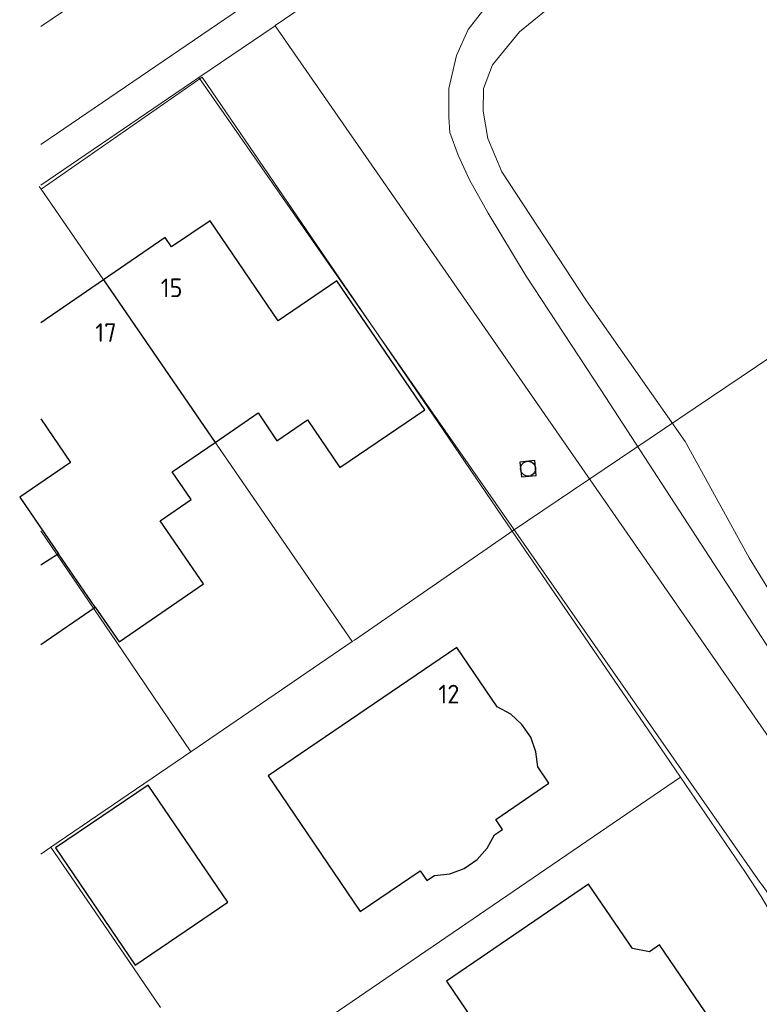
# Model space of a CAD drawing. Header units: metres. Extents: x 174282 to 175177, y 462028 to 462851.
# Tile 9 of 256: x 174284 to 174324, y 462344 to 462397. Entities that reach past the tile are written whole.
import ezdxf

# ---------------------------------------------------------------- set-up
doc = ezdxf.new("R2010")
doc.units = ezdxf.units.M
for name, color, linetype, lineweight in [('B-WE-OG-BEBOUWING-G', 8, 'Continuous', 30), ('B-WE-OG-BEBOUWING_HUISNUMMER-T20', 8, 'Continuous', 20), ('B-WE-OG-TERREIN_GROEN-G', 8, 'Continuous', 20), ('B-WE-OG-WEG_VERHARD_OPEN -G', 8, 'Continuous', 20), ('B-WE-RI-VWA_RIOOLPUT_INSPECTIEPUT-S', 8, 'Continuous', 20), ('B-WE-WH-WATERGANG_SLOOT_BODEM-G', 8, 'Continuous', 20), ('B-XX-KG-GRENS_PERCEEL-G', 213, 'Continuous', 20)]:
    doc.layers.add(name, color=color, linetype=linetype, lineweight=lineweight)
doc.styles.add('NLCS-ISO-M500-T20', font='NLCS-ISO.ttf', dxfattribs={"height": 1})

# ---------------------------------------------------------------- blocks, each defined once
blk = doc.blocks.new('B-SRI-PUT_VWA-SO')
at = {"flags": 128}
blk.add_lwpolyline([(-2, 2), (2, 2), (2, -2), (-2, -2)], close=True, dxfattribs=at)
at = {"lineweight": -3, "flags": 128}
blk.add_lwpolyline([(2, -2), (2, 2), (-2, 2), (-2, -2)], close=True, dxfattribs=at)
at = {"lineweight": -3}
blk.add_circle((0, 0), 2, dxfattribs=at)

msp = doc.modelspace()

# ---------------------------------------------------------------- linework, layer by layer
at = {"layer": 'B-WE-OG-BEBOUWING-G'}
for p, q in [((174288.494, 462382.663), (174294.49, 462373.945)), ((174288.056, 462365.105), (174286.087, 462367.971))]:
    msp.add_line(p, q, dxfattribs=at)
for points in [[(174294.49, 462373.945), (174296.8, 462375.53), (174297.79, 462374.03), (174299.44, 462375.15), (174301.18, 462372.59), (174305.73, 462375.68), (174301.02, 462382.61), (174297.87, 462380.47), (174294.21, 462385.83), (174292.14, 462384.43), (174291.81, 462384.93), (174288.494, 462382.663)], [(174288.494, 462382.663), (174285.13, 462380.362)], [(174285.13, 462375.206), (174286.72, 462372.87), (174284, 462371.01), (174286.087, 462367.971)], [(174288.056, 462365.105), (174289.33, 462363.25), (174293.86, 462366.36), (174291.54, 462369.74), (174293.19, 462370.87), (174292.18, 462372.36), (174294.49, 462373.945)], [(174286.087, 462367.971), (174285.13, 462367.361)], [(174285.13, 462363.095), (174288.056, 462365.105)], [(174309.607, 462359.754), (174307.445, 462362.937), (174297.32, 462356.06), (174302.264, 462348.78), (174305.482, 462350.966), (174305.842, 462350.437), (174306.255, 462350.718), (174307.071, 462350.797), (174307.848, 462351.091), (174308.531, 462351.562), (174309.085, 462352.17), (174309.468, 462352.89), (174309.902, 462353.18), (174309.546, 462353.712), (174312.393, 462355.656), (174311.792, 462356.535), (174311.693, 462357.344), (174311.414, 462358.126), (174310.944, 462358.808), (174310.338, 462359.367), (174309.607, 462359.754)], [(174295.16, 462349.274), (174290.889, 462355.561), (174285.926, 462352.189), (174290.196, 462345.903), (174295.16, 462349.274)], [(174317.787, 462346.622), (174316.878, 462346.787), (174314.508, 462350.254), (174306.888, 462345.046), (174309.31, 462341.493), (174310.557, 462342.345), (174315.771, 462334.717), (174323.218, 462339.807), (174318.324, 462346.988), (174317.787, 462346.622)]]:
    msp.add_lwpolyline(points, dxfattribs=at)
at = {"layer": 'B-WE-OG-TERREIN_GROEN-G'}
for points in [[(174311.058, 462405.387), (174297.71, 462396.3), (174297.696, 462396.291), (174326.022, 462355.461)], [(174333.656, 462344.552), (174333.493, 462345.356), (174332.467, 462348.488), (174331.399, 462351.763), (174330.004, 462354.444), (174327.032, 462358.516), (174315.202, 462376.707), (174311.163, 462382.867), (174309.133, 462386.243), (174308.128, 462388.024), (174307.512, 462389.354), (174307.082, 462390.562), (174307.019, 462391.381), (174307.018, 462392.916), (174307.426, 462394.698), (174308.059, 462396.091), (174308.898, 462397.156)]]:
    msp.add_lwpolyline(points, dxfattribs=at)
at = {"layer": 'B-WE-OG-WEG_VERHARD_OPEN -G'}
msp.add_line((174297.696, 462396.291), (174293.614, 462393.508), dxfattribs=at)
for points in [[(174285.13, 462389.916), (174320.13, 462413.78), (174287.73, 462461), (174285.13, 462459.202)], [(174285.13, 462396.253), (174290.5, 462399.9), (174291.33, 462400.41), (174292.144, 462400.974)], [(174293.614, 462393.508), (174285.13, 462387.732)], [(174327.278, 462343.665), (174327.113, 462344.102), (174326.941, 462344.536), (174326.762, 462344.968), (174326.575, 462345.396), (174326.381, 462345.821), (174326.18, 462346.242), (174325.972, 462346.66), (174325.756, 462347.074), (174325.534, 462347.485), (174325.304, 462347.891), (174325.068, 462348.294), (174324.824, 462348.693), (174324.574, 462349.087), (174324.317, 462349.477), (174324.054, 462349.863), (174323.784, 462350.244), (174323.699, 462350.36), (174293.614, 462393.508)]]:
    msp.add_lwpolyline(points, dxfattribs=at)
at = {"layer": 'B-WE-WH-WATERGANG_SLOOT_BODEM-G'}
msp.add_lwpolyline([(174312.84, 462397.613), (174310.815, 462395.973), (174309.362, 462394.19), (174308.872, 462392.92), (174308.853, 462391.712), (174309.12, 462390.238), (174309.859, 462388.458), (174314.41, 462381.541), (174319.7, 462373.99), (174323.124, 462367.749), (174324.273, 462365.887), (174328.188, 462360.362), (174331.736, 462353.649), (174333.336, 462350.845), (174336.284, 462337.662), (174338.016, 462323.065), (174341.212, 462297.822), (174343.261, 462282.508), (174347.384, 462245.944)], dxfattribs=at)
at = {"layer": 'B-XX-KG-GRENS_PERCEEL-G', "flags": 128}
for points in [[(174285.155, 462387.518), (174293.795, 462393.525), (174301.177, 462382.717), (174305.903, 462375.798), (174310.421, 462369.183)], [(174285.047, 462387.675), (174285.155, 462387.518)], [(174301.842, 462363.255), (174285.155, 462387.518)], [(174310.421, 462369.183), (174325.987, 462379.684)], [(174293.184, 462357.348), (174289.174, 462363.264), (174285.13, 462369.203)], [(174310.421, 462369.183), (174310.293, 462369.097), (174301.966, 462363.34), (174301.842, 462363.255)], [(174319.44, 462355.99), (174318.639, 462357.161), (174310.421, 462369.183)], [(174301.842, 462363.255), (174293.184, 462357.348)], [(174293.184, 462357.348), (174285.675, 462352.224)], [(174294.671, 462339.06), (174319.44, 462355.99)], [(174328.576, 462336.798), (174328.295, 462338.3), (174327.949, 462339.788), (174327.539, 462341.26), (174327.065, 462342.712), (174326.528, 462344.142), (174325.929, 462345.548), (174325.27, 462346.926), (174324.551, 462348.274), (174323.774, 462349.59), (174322.94, 462350.87), (174319.44, 462355.99)], [(174285.13, 462351.852), (174285.675, 462352.224)], [(174285.675, 462352.224), (174289.831, 462346.142), (174291.546, 462343.632)]]:
    msp.add_lwpolyline(points, dxfattribs=at)

# ---------------------------------------------------------------- block references
at = {"layer": 'B-WE-RI-VWA_RIOOLPUT_INSPECTIEPUT-S', "xscale": 0.1999999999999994, "yscale": 0.1999999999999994, "zscale": 0.1999999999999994, "rotation": 5.739328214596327}
msp.add_blockref('B-SRI-PUT_VWA-SO', (174311.272, 462372.53), dxfattribs=at)

# ---------------------------------------------------------------- texts
at = {"layer": 'B-WE-OG-BEBOUWING_HUISNUMMER-T20', "style": 'NLCS-ISO-M500-T20'}
for s, p in [('15', (174291.563, 462381.733)), ('17', (174288.053, 462379.333)), ('12', (174306.458, 462359.941))]:
    msp.add_text(s, height=1, dxfattribs=at).set_placement(p)

doc.saveas('drawing.dxf')
